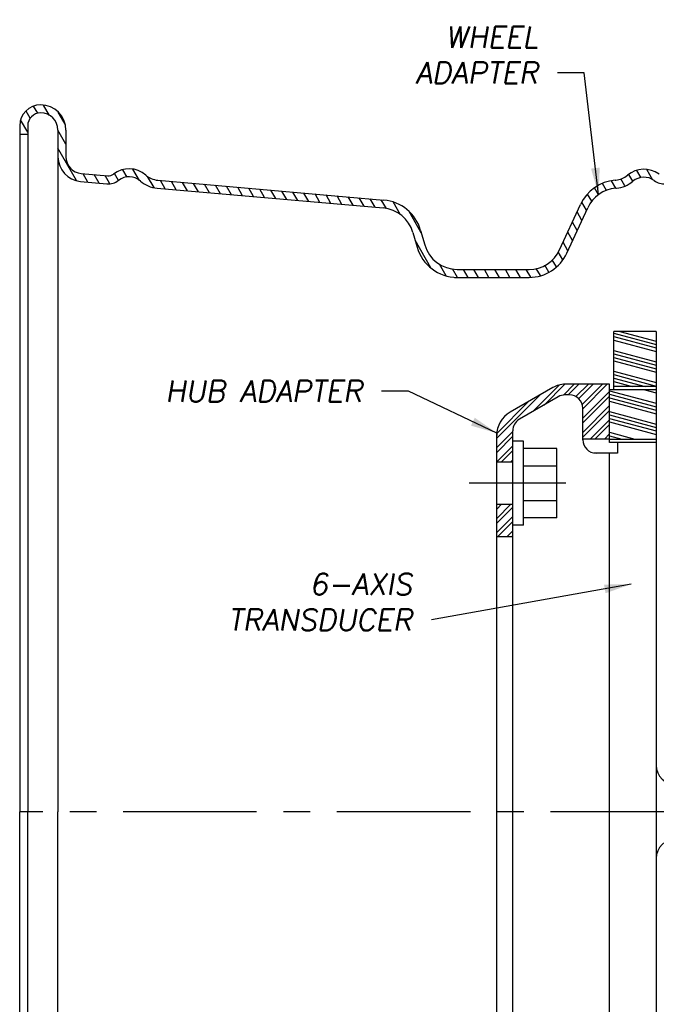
# Model space of a CAD drawing. Extents: x 2 to 120, y 0 to 54.
# Tile 2 of 5: x 1.64 to 7.6, y 7.86 to 17.07. Entities that reach past the tile are written whole.
import ezdxf

# ---------------------------------------------------------------- set-up
doc = ezdxf.new("R2010")
doc.units = 0
doc.header["$MEASUREMENT"] = 0
doc.linetypes.add('CENTER', pattern=[2, 1.25, -0.25, 0.25, -0.25])
for name, color, linetype in [('carlslw', 1, 'CONTINUOUS'), ('CENTER', 4, 'CENTER'), ('DIMENSIONS', 5, 'CONTINUOUS'), ('hub', 7, 'CONTINUOUS'), ('hubhatch', 7, 'CONTINUOUS'), ('lungnut', 21, 'CONTINUOUS'), ('sportsmanfront', 6, 'CONTINUOUS'), ('XDUCERHATCH', 1, 'CONTINUOUS')]:
    doc.layers.add(name, color=color, linetype=linetype)
doc.styles.add('ROMANS', font='romans.shx', dxfattribs={"oblique": 10})
doc.dimstyles.get("Standard").update_dxf_attribs({"dimscale": 2, "dimtxt": 0.1, "dimasz": 0.125, "dimexe": 0.125, "dimexo": 0.05, "dimgap": 0.09, "dimtad": 0, "dimtih": 1, "dimtoh": 1, "dimdec": 3, "dimzin": 0, "dimdsep": 46, "dimtxsty": 'ROMANS', "dimcen": 0.0625, "dimclrd": 256, "dimclre": 256, "dimclrt": 256, "dimadec": 0, "dimazin": 0, "dimtp": 0.001, "dimtm": 0.001, "dimtfac": 1, "dimtdec": 3, "dimtofl": 0, "dimtmove": 0, "dimatfit": 0, "dimfxl": 1, "dimtolj": 1, "dimtzin": 0, "dimarcsym": 0})

msp = doc.modelspace()

# ---------------------------------------------------------------- hatches: boundary and pattern name
at = {"layer": 'hubhatch'}
h = msp.add_hatch(dxfattribs=at)
h.set_pattern_fill('ANSI32', color=256, scale=0.25, style=0)
h.set_pattern_definition([(45, (23.18685, 12.1221), (-0.06629126, 0.06629126), []), (45, (23.23104, 12.1221), (-0.06629126, 0.06629126), [])])
h.paths.add_polyline_path([(7.1596, 13.6631), (6.7431, 13.6631, 0.131652), (6.6306, 13.6329), (6.2288, 13.401, 0.267949), (6.1038, 13.1845), (6.1038, 12.9351), (6.2538, 12.9351), (6.2538, 13.2278, -0.267949), (6.3163, 13.336), (6.6806, 13.5463, -0.131652), (6.7431, 13.5631), (6.7846, 13.5631, -0.414214), (6.9096, 13.4381), (6.9096, 13.1504), (7.1596, 13.1504)])
h.paths.add_polyline_path([(6.2538, 12.5411), (6.1038, 12.5411), (6.1038, 12.2401), (6.2538, 12.2401)])
h.paths.add_polyline_path([(7.1596, 5.8511), (6.904, 5.8511, -0.328699), (6.7846, 5.7631), (6.7431, 5.7631, -0.131652), (6.6806, 5.7798), (6.3163, 5.9902, -0.267949), (6.2538, 6.0984), (6.2538, 7.0861), (6.1038, 7.0861), (6.1038, 6.1417, 0.267949), (6.2288, 5.9252), (6.6306, 5.6932, 0.131652), (6.7431, 5.6631), (7.1596, 5.6631)])
h.paths.add_polyline_path([(7.1596, 6.2041), (7.1596, 6.2071), (7.2346, 6.2071), (7.2346, 6.3071), (7.0346, 6.3071, 0.414214), (6.9096, 6.1821), (6.9096, 6.1011), (7.1596, 6.1011)])
at = {"layer": 'XDUCERHATCH'}
h = msp.add_hatch(dxfattribs=at)
h.set_pattern_fill('ANSI34', color=256, scale=0.25, angle=120, style=0)
h.set_pattern_definition([(165, (23.18685, 12.1221), (-0.0485286, -0.181111), []), (165, (23.16475, 12.16037), (-0.0485286, -0.181111), []), (165, (23.14266, 12.19865), (-0.0485286, -0.181111), []), (165, (23.12056, 12.23692), (-0.0485286, -0.181111), [])])
h.paths.add_polyline_path([(7.5971, 14.1581), (7.1996, 14.1581), (7.1996, 13.6421), (7.5971, 13.6421)])
h.paths.add_polyline_path([(7.5971, 13.6108), (7.1996, 13.6108), (7.1596, 13.6108), (7.1596, 13.1504), (7.5971, 13.1504)])
h.paths.add_polyline_path([(8.9096, 14.6631), (8.5054, 14.6631), (8.5054, 14.2773), (8.5626, 14.2773), (8.5626, 14.2776), (8.7946, 14.2776), (8.7946, 14.3611), (8.8486, 14.3611), (8.8486, 14.4751), (8.9096, 14.4751)])
h.paths.add_polyline_path([(8.5054, 14.6631), (8.4721, 14.6631), (8.4721, 14.2773), (8.5054, 14.2773)])
h.paths.add_polyline_path([(8.5054, 13.7148), (8.4721, 13.7148), (8.4721, 13.5441), (8.5054, 13.5441)])
h.paths.add_polyline_path([(8.8486, 13.6311), (8.7946, 13.6311), (8.7946, 13.7146), (8.5626, 13.7146), (8.5626, 13.7148), (8.5054, 13.7148), (8.5054, 13.5441), (8.8486, 13.5441)])

# ---------------------------------------------------------------- linework, layer by layer
at = {"layer": 'carlslw'}
for p, q in [((7.1996, 13.6108), (7.1996, 14.1581)), ((7.5971, 14.1581), (7.1996, 14.1581)), ((7.5971, 14.1581), (7.1996, 14.1581)), ((7.5971, 14.1581), (7.5971, 5.1681)), ((7.5971, 13.6421), (7.1996, 13.6421)), ((7.1596, 13.1221), (7.1596, 13.6108)), ((7.1996, 13.6108), (7.1596, 13.6108)), ((7.5971, 13.6108), (7.1996, 13.6108)), ((7.1596, 13.1504), (7.5971, 13.1504)), ((7.1596, 13.1221), (7.5971, 13.1221)), ((7.1596, 6.3071), (7.1596, 13.0191))]:
    msp.add_line(p, q, dxfattribs=at)
for centre, start, end in [((7.7846, 10.1006), 180, 270), ((7.7846, 9.2256), 90, 180)]:
    msp.add_arc(centre, 0.1875, start, end, dxfattribs=at)
at = {"layer": 'CENTER'}
msp.add_line((6.7503, 12.7381), (5.8453, 12.7381), dxfattribs=at)
at = {"layer": 'CENTER', "linetype": 'CENTER'}
msp.add_line((13.8573, 9.6631), (1.6393, 9.6631), dxfattribs=at)
at = {"layer": 'hub'}
for p, q in [((7.1596, 13.6631), (6.7431, 13.6631)), ((7.1596, 13.1191), (7.1596, 13.6631)), ((6.6306, 13.6329), (6.2288, 13.401)), ((6.6806, 13.5463), (6.3163, 13.336)), ((6.7846, 13.5631), (6.7431, 13.5631)), ((6.9096, 13.1441), (6.9096, 13.4381)), ((6.1038, 6.1417), (6.1038, 13.214)), ((6.2538, 6.0984), (6.2538, 13.2278)), ((7.1596, 13.1504), (6.9096, 13.1504)), ((7.2346, 13.1191), (7.1596, 13.1191)), ((7.2346, 13.1191), (7.2346, 13.0191)), ((7.2346, 13.0191), (7.016, 13.0191)), ((6.2538, 12.9351), (6.1038, 12.9351)), ((6.1038, 12.5411), (6.2538, 12.5411)), ((6.1038, 12.2401), (6.2538, 12.2401))]:
    msp.add_line(p, q, dxfattribs=at)
for centre, radius, start, end in [((6.7431, 13.4381), 0.225, 90, 120), ((6.7431, 13.4381), 0.125, 90, 120), ((6.7846, 13.4381), 0.125, 360, 90), ((6.3538, 13.1845), 0.25, 120, 180), ((6.3788, 13.2278), 0.125, 120, 180), ((7.0346, 13.1441), 0.125, 180, 270)]:
    msp.add_arc(centre, radius, start, end, dxfattribs=at)
at = {"layer": 'lungnut'}
for p, q in [((6.3538, 13.1306), (6.2538, 13.1306)), ((6.3538, 12.3456), (6.3538, 13.1306)), ((6.6663, 13.0628), (6.3538, 13.0628)), ((6.6663, 12.4133), (6.6663, 13.0628)), ((6.3538, 12.9005), (6.6663, 12.9005)), ((6.3538, 12.5757), (6.6663, 12.5757)), ((6.3538, 12.3456), (6.2538, 12.3456)), ((6.6663, 12.4133), (6.3538, 12.4133))]:
    msp.add_line(p, q, dxfattribs=at)
at = {"layer": 'sportsmanfront', "linetype": 'Continuous'}
for p, q in [((1.7371, 16.1516), (1.6988, 16.218)), ((1.8084, 16.1981), (1.7699, 16.2649)), ((1.918, 16.1782), (1.8633, 16.2729)), ((1.7141, 16.0215), (1.648, 16.1358)), ((2.0636, 16.096), (1.9988, 16.2083)), ((1.6393, 16.0804), (1.6393, 9.6631)), ((1.7141, 16.0804), (1.7141, 9.6631)), ((1.9975, 16.041), (1.9975, 9.6631)), ((2.0723, 15.9109), (1.9975, 16.0405)), ((2.0723, 16.041), (2.0723, 15.7916)), ((1.6393, 16.0017), (1.7141, 16.0017)), ((2.1714, 15.5694), (1.9975, 15.8705)), ((2.644, 15.6007), (2.6044, 15.6694)), ((2.76, 15.5698), (2.6988, 15.6758)), ((7.4561, 15.596), (7.4169, 15.6638)), ((7.5669, 15.5741), (7.5098, 15.6729)), ((2.2161, 15.6348), (2.4629, 15.6132)), ((2.2783, 15.5542), (2.2326, 15.6333)), ((2.3817, 15.5452), (2.336, 15.6243)), ((2.483, 15.5396), (2.4394, 15.6152)), ((2.5636, 15.5701), (2.5265, 15.6343)), ((2.8967, 15.5032), (2.8361, 15.6081)), ((2.9314, 15.5722), (5.0476, 15.387)), ((3.0019, 15.4909), (2.9562, 15.57)), ((7.2113, 15.572), (7.2183, 15.5726)), ((7.3043, 15.5189), (7.2668, 15.5839)), ((7.3776, 15.562), (7.3405, 15.6263)), ((2.2096, 15.5602), (2.4564, 15.5386)), ((2.9249, 15.4977), (5.0411, 15.3125)), ((3.1053, 15.4819), (3.0596, 15.561)), ((3.2086, 15.4728), (3.163, 15.5519)), ((3.312, 15.4638), (3.2663, 15.5429)), ((3.4154, 15.4547), (3.3697, 15.5338)), ((3.5187, 15.4457), (3.4731, 15.5248)), ((3.6221, 15.4367), (3.5765, 15.5157)), ((3.7255, 15.4276), (3.6798, 15.5067)), ((3.8289, 15.4186), (3.7832, 15.4977)), ((3.9322, 15.4095), (3.8866, 15.4886)), ((4.0356, 15.4005), (3.9899, 15.4796)), ((7.0575, 15.4364), (7.0196, 15.5021)), ((7.1321, 15.4772), (7.095, 15.5415)), ((7.2185, 15.4975), (7.1796, 15.565)), ((7.2178, 15.4975), (7.2249, 15.4981)), ((4.139, 15.3914), (4.0933, 15.4705)), ((4.2423, 15.3824), (4.1967, 15.4615)), ((4.3457, 15.3734), (4.3001, 15.4524)), ((4.4491, 15.3643), (4.4034, 15.4434)), ((4.5525, 15.3553), (4.5068, 15.4343)), ((4.6558, 15.3462), (4.6102, 15.4253)), ((4.7592, 15.3372), (4.7135, 15.4163)), ((4.8626, 15.3281), (4.8169, 15.4072)), ((4.9659, 15.3191), (4.9203, 15.3982)), ((5.0716, 15.3061), (5.0236, 15.3891)), ((6.9949, 15.3749), (6.9554, 15.4432)), ((5.2027, 15.249), (5.1335, 15.3689)), ((6.6931, 14.9211), (6.8879, 15.3444)), ((6.761, 14.8899), (6.9559, 15.3131)), ((6.9455, 15.2905), (6.9017, 15.3662)), ((5.3984, 15.08), (5.284, 15.2782)), ((6.9019, 15.1959), (6.8561, 15.2752)), ((6.8584, 15.1013), (6.8126, 15.1807)), ((5.3199, 15.0825), (5.359, 14.9457)), ((5.3918, 15.1031), (5.4309, 14.9663)), ((6.8148, 15.0067), (6.769, 15.0861)), ((5.4888, 14.7535), (5.3406, 15.0102)), ((6.7713, 14.9121), (6.7255, 14.9915)), ((6.7226, 14.8265), (6.6798, 14.9006)), ((5.6309, 14.6774), (5.5676, 14.7869)), ((5.7373, 14.6631), (5.6909, 14.7435)), ((6.513, 14.6795), (6.4738, 14.7475)), ((6.5925, 14.7118), (6.5546, 14.7775)), ((6.6626, 14.7604), (6.6236, 14.828)), ((5.7101, 14.6631), (6.407, 14.6631)), ((5.7338, 14.7379), (6.407, 14.7379)), ((5.8354, 14.6631), (5.7922, 14.7379)), ((5.9336, 14.6631), (5.8904, 14.7379)), ((6.0317, 14.6631), (5.9885, 14.7379)), ((6.1299, 14.6631), (6.0867, 14.7379)), ((6.228, 14.6631), (6.1848, 14.7379)), ((6.3262, 14.6631), (6.283, 14.7379)), ((6.4233, 14.6649), (6.3811, 14.7379)), ((1.6393, 3.2458), (1.6393, 9.6631)), ((1.7141, 3.2458), (1.7141, 9.6631)), ((1.9975, 3.2851), (1.9975, 9.6631))]:
    msp.add_line(p, q, dxfattribs=at)
for centre, radius, start, end in [((1.8361, 16.0804), 0.1969, 90, 180), ((1.8361, 16.041), 0.2362, 0, 90), ((1.8361, 16.0804), 0.122, 90, 180), ((1.8361, 16.041), 0.1614, 0, 90), ((2.2298, 15.7916), 0.2323, 180, 265), ((2.2298, 15.7916), 0.1575, 180, 265), ((2.6629, 15.4428), 0.2362, 48.72362, 127.82048), ((7.4818, 15.4389), 0.2362, 53.24199, 130.38823), ((2.4698, 15.6916), 0.1535, 265, 307.82048), ((2.4698, 15.6916), 0.0787, 265, 307.82048), ((2.6629, 15.4428), 0.1614, 48.72362, 127.82048), ((2.9486, 15.7683), 0.1969, 228.72362, 265), ((7.2456, 15.1798), 0.3937, 95, 155.28162), ((7.2012, 15.7687), 0.1969, 275, 310.38823), ((7.4818, 15.4389), 0.1614, 53.24199, 130.38823), ((2.9486, 15.7683), 0.2717, 228.72362, 265), ((7.2456, 15.1798), 0.3189, 95, 155.28162), ((7.2012, 15.7687), 0.2717, 275, 310.38823), ((7.6703, 15.6912), 0.1535, 233.24199, 275), ((5.0133, 14.9948), 0.3937, 15.95678, 85), ((5.0133, 14.9948), 0.3189, 15.95678, 85), ((5.7338, 15.0528), 0.3898, 195.95678, 270), ((5.7338, 15.0528), 0.315, 195.95678, 270), ((6.407, 15.0528), 0.315, 270, 335.28162), ((6.407, 15.0528), 0.3898, 270, 335.28162)]:
    msp.add_arc(centre, radius, start, end, dxfattribs=at)

# ---------------------------------------------------------------- texts
at = {"layer": 'DIMENSIONS', "char_height": 0.2, "attachment_point": 9, "style": 'ROMANS'}
for s, insert in [('WHEEL\\PADAPTER', (6.4926, 16.4782)), ('HUB ADAPTER', (4.8472, 13.4993)), ('6-AXIS\\PTRANSDUCER', (5.3129, 11.3582))]:
    msp.add_mtext(s, dxfattribs=dict(at, insert=insert))

# ---------------------------------------------------------------- leaders
at = {"layer": 'DIMENSIONS', "annotation_type": 0, "has_hookline": 1, "hookline_direction": 1}
for points, text_width in [([(7.0571, 15.4371), (6.9226, 16.5782), (6.6726, 16.5782)], 1.2653), ([(6.1067, 13.2058), (5.2772, 13.5993), (5.0272, 13.5993)], 2.0572), ([(7.3618, 11.7926), (5.4929, 11.4582)], 1.8681)]:
    msp.add_leader(points, dimstyle='Standard', override={"dimgap": 0.09, "dimtad": 0}, dxfattribs=dict(at, text_width=text_width))

doc.saveas('drawing.dxf')
